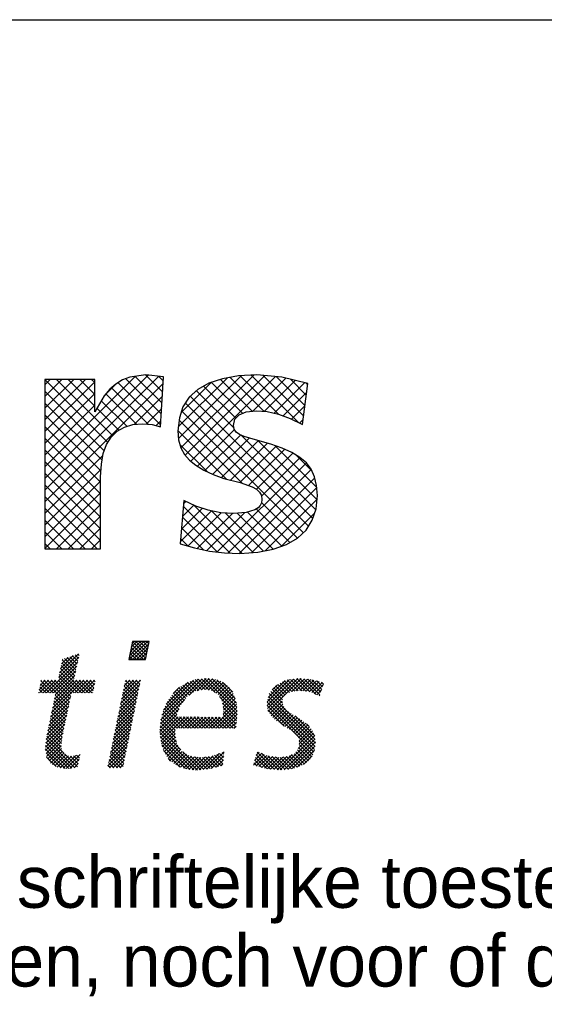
# Model space of a CAD drawing. Header units: millimetres. Extents: x -6587 to 170951, y 244 to 951952.
# Tile 83 of 102: x 157947 to 159757, y 868152 to 871552. Entities that reach past the tile are written whole.
import ezdxf

# ---------------------------------------------------------------- set-up
doc = ezdxf.new("R2010")
doc.units = ezdxf.units.MM
doc.header["$LTSCALE"] = 100
doc.layers.get('0').update_dxf_attribs({"linetype": 'CONTINUOUS'})
doc.layers.add('7', color=7, linetype='CONTINUOUS')
doc.layers.add('BL$4----', color=7, linetype='CONTINUOUS')
doc.styles.add('BURO-018', font='BUROFONT.shx', dxfattribs={"height": 180})
doc.styles.add('BURO-025', font='BUROFONT.shx', dxfattribs={"height": 250})
doc.styles.add('BURO-035', font='BUROFONT.shx', dxfattribs={"height": 350})
doc.styles.add('BURO-050', font='BUROFONT.shx', dxfattribs={"height": 500})

# ---------------------------------------------------------------- blocks, each defined once
blk = doc.blocks.new('*X21')
at = {"color": 0}
for p, q in [((71.64, -45.1), (73.47, -43.27)), ((71.66, -45.53), (73.92, -43.27)), ((71.76, -44.54), (73.02, -43.27)), ((71.87, -43.98), (72.57, -43.27)), ((73.71, -45.42), (71.94, -43.65)), ((71.98, -43.41), (72.12, -43.27)), ((73.79, -45.05), (72.01, -43.27)), ((72.11, -45.53), (74.09, -43.55)), ((73.86, -44.68), (72.46, -43.27)), ((73.94, -44.3), (72.91, -43.27)), ((74.01, -43.93), (73.36, -43.27)), ((74.09, -43.56), (73.81, -43.27)), ((62.76, -47.25), (65.17, -44.84)), ((62.87, -46.69), (64.5, -45.06)), ((65.08, -45.78), (64.4, -45.09)), ((65.17, -45.41), (64.74, -44.98)), ((65.25, -45.04), (65.08, -44.87)), ((72.47, -45.53), (71.71, -44.77)), ((72.92, -45.53), (71.78, -44.39)), ((73.37, -45.53), (71.86, -44.02)), ((72.56, -45.53), (73.98, -44.11)), ((73.01, -45.53), (73.86, -44.68)), ((61.1, -49.8), (65.07, -45.84)), ((62.64, -47.82), (65.2, -45.26)), ((64.59, -47.98), (62.95, -46.33)), ((62.99, -46.12), (63.83, -45.28)), ((64.67, -47.61), (63.02, -45.96)), ((64.76, -47.24), (63.1, -45.59)), ((63.11, -45.55), (63.17, -45.49)), ((64.84, -46.88), (63.38, -45.42)), ((64.92, -46.51), (63.72, -45.31)), ((65, -46.14), (64.06, -45.2)), ((71.58, -45.53), (71.56, -45.52)), ((72.03, -45.53), (71.63, -45.14)), ((73.45, -45.53), (73.75, -45.24)), ((61.55, -49.8), (64.94, -46.41)), ((62, -49.8), (64.81, -46.99)), ((62.2, -50.05), (64.68, -47.57)), ((65.07, -49.8), (62.72, -47.45)), ((65.52, -49.8), (62.79, -47.08)), ((65.97, -49.8), (62.87, -46.71)), ((60.15, -49.41), (61.36, -48.2)), ((60.21, -49.8), (61.81, -48.2)), ((60.27, -48.84), (60.91, -48.2)), ((61.48, -49.8), (60.31, -48.64)), ((60.38, -48.28), (60.46, -48.2)), ((61.93, -49.8), (60.39, -48.26)), ((60.65, -49.8), (62.26, -48.2)), ((63.93, -51.36), (60.77, -48.2)), ((64.01, -50.99), (61.22, -48.2)), ((64.09, -50.62), (61.67, -48.2)), ((61.74, -52.31), (65.85, -48.2)), ((61.85, -51.75), (65.4, -48.2)), ((61.97, -51.18), (64.95, -48.2)), ((62.09, -50.62), (64.55, -48.15)), ((64.17, -50.25), (62.12, -48.2)), ((64.25, -49.88), (62.56, -48.19)), ((64.62, -49.8), (62.64, -47.82)), ((64.7, -49.8), (66.3, -48.2)), ((66.42, -49.8), (64.82, -48.2)), ((65.14, -49.8), (66.75, -48.2)), ((66.87, -49.8), (65.26, -48.2)), ((65.59, -49.8), (67.19, -48.2)), ((67.04, -49.53), (65.71, -48.2)), ((66.04, -49.8), (67.22, -48.62)), ((67.11, -49.15), (66.16, -48.2)), ((67.19, -48.78), (66.61, -48.2)), ((67.27, -48.41), (67.06, -48.2)), ((70.51, -51.17), (72.94, -48.74)), ((70.63, -50.61), (73.03, -48.2)), ((70.74, -50.04), (72.58, -48.2)), ((70.86, -49.48), (72.13, -48.2)), ((70.98, -48.91), (71.68, -48.2)), ((72.65, -50.2), (71.04, -48.59)), ((71.09, -48.34), (71.24, -48.2)), ((72.72, -49.82), (71.12, -48.22)), ((72.8, -49.45), (71.55, -48.2)), ((72.88, -49.08), (72, -48.2)), ((72.95, -48.7), (72.45, -48.2)), ((73.03, -48.33), (72.9, -48.2)), ((75.62, -53.24), (80.87, -48)), ((75.77, -52.64), (80.37, -48.05)), ((75.95, -52.02), (79.78, -48.18)), ((76.29, -51.22), (79.09, -48.43)), ((79.53, -49.89), (78.44, -48.8)), ((79.79, -49.71), (78.71, -48.63)), ((80.09, -49.55), (79, -48.46)), ((79.21, -50.11), (81.37, -47.95)), ((80.46, -49.48), (79.33, -48.35)), ((80.84, -49.41), (79.66, -48.23)), ((81.24, -49.36), (79.99, -48.11)), ((80.24, -49.53), (81.78, -47.98)), ((81.78, -49.45), (80.38, -48.05)), ((82.54, -49.76), (80.78, -48.01)), ((80.8, -49.42), (82.2, -48.02)), ((85.34, -52.11), (81.19, -47.97)), ((81.29, -49.37), (82.56, -48.11)), ((85.3, -51.62), (81.65, -47.97)), ((81.68, -49.43), (82.91, -48.21)), ((82.06, -49.5), (83.23, -48.33)), ((85.23, -51.1), (82.14, -48.01)), ((82.37, -49.64), (83.53, -48.48)), ((82.63, -49.83), (83.82, -48.64)), ((85.09, -50.52), (82.73, -48.16)), ((84.76, -49.73), (83.47, -48.45)), ((89.12, -51.42), (92.5, -48.04)), ((89.15, -50.94), (91.98, -48.11)), ((89.2, -51.79), (93.02, -47.97)), ((89.27, -50.37), (91.42, -48.22)), ((89.28, -52.16), (93.47, -47.97)), ((89.79, -49.41), (90.43, -48.77)), ((91.63, -49.88), (90.49, -48.73)), ((91.96, -49.75), (90.78, -48.57)), ((92.28, -49.62), (91.07, -48.41)), ((92.67, -49.57), (91.36, -48.25)), ((93.08, -49.53), (91.7, -48.15)), ((93.53, -49.52), (92.1, -48.1)), ((92.26, -49.63), (93.87, -48.01)), ((94.05, -49.6), (92.5, -48.04)), ((92.78, -49.56), (94.28, -48.05)), ((94.58, -49.68), (92.89, -47.99)), ((93.28, -49.51), (94.69, -48.09)), ((95.35, -50), (93.31, -47.96)), ((93.69, -49.55), (95.05, -48.18)), ((95.84, -50.04), (93.81, -48.01)), ((94.08, -49.6), (95.41, -48.28)), ((95.96, -49.71), (94.31, -48.06)), ((94.47, -49.66), (95.76, -48.37)), ((94.81, -49.77), (96.11, -48.47)), ((96.07, -49.37), (94.82, -48.12)), ((95.13, -49.91), (96.28, -48.75)), ((96.18, -49.04), (95.43, -48.28)), ((96.3, -48.7), (96.04, -48.45)), ((60.13, -49.8), (60.08, -49.75)), ((60.58, -49.8), (60.16, -49.38)), ((61.03, -49.8), (60.23, -49.01)), ((63.86, -51.73), (62.2, -50.07)), ((66.49, -49.8), (67.11, -49.19)), ((66.94, -49.8), (66.99, -49.75)), ((70.28, -52.3), (72.72, -49.87)), ((70.4, -51.74), (72.83, -49.3)), ((72.34, -51.69), (70.74, -50.08)), ((72.42, -51.32), (70.81, -49.71)), ((72.5, -50.94), (70.89, -49.34)), ((72.57, -50.57), (70.97, -48.96)), ((78.2, -51.26), (77.02, -50.08)), ((77.18, -49.89), (77.99, -49.08)), ((78.4, -51.01), (77.23, -49.84)), ((78.59, -50.75), (77.45, -49.61)), ((78.79, -50.5), (77.67, -49.38)), ((78.99, -50.26), (77.89, -49.16)), ((79.26, -50.07), (78.16, -48.97)), ((82.9, -50.01), (84.05, -48.86)), ((83.08, -50.28), (84.29, -49.07)), ((83.24, -50.57), (84.48, -49.33)), ((83.39, -50.86), (84.66, -49.59)), ((83.47, -51.24), (84.82, -49.88)), ((95.25, -55.73), (89.4, -49.89)), ((91.07, -51.11), (89.6, -49.64)), ((91.09, -50.68), (89.8, -49.39)), ((91.18, -50.32), (90, -49.14)), ((91.41, -50.1), (90.2, -48.89)), ((95.44, -50.04), (96.05, -49.43)), ((61.5, -53.44), (64.03, -50.92)), ((61.62, -52.88), (64.15, -50.35)), ((63.62, -52.85), (61.97, -51.19)), ((63.7, -52.47), (62.04, -50.82)), ((63.78, -52.1), (62.12, -50.45)), ((70.05, -53.43), (72.49, -50.99)), ((70.16, -52.87), (72.6, -50.43)), ((72.12, -52.81), (70.51, -51.2)), ((72.19, -52.44), (70.58, -50.83)), ((72.27, -52.06), (70.66, -50.45)), ((75.56, -53.75), (78.68, -50.64)), ((77.67, -52.53), (76.32, -51.17)), ((77.8, -52.2), (76.48, -50.88)), ((77.92, -51.88), (76.66, -50.61)), ((78.04, -51.55), (76.84, -50.35)), ((82.2, -54.3), (85.26, -51.24)), ((85.33, -52.55), (83.11, -50.33)), ((85.29, -52.96), (83.45, -51.12)), ((83.53, -51.63), (84.96, -50.19)), ((83.56, -52.49), (85.17, -50.88)), ((83.58, -52.02), (85.09, -50.51)), ((95.17, -57), (89.14, -50.97)), ((95.23, -56.62), (89.22, -50.61)), ((95.27, -56.21), (89.3, -50.24)), ((89.46, -52.43), (91.05, -50.84)), ((89.63, -52.7), (91.11, -51.22)), ((95.76, -50.17), (95.82, -50.11)), ((61.27, -54.57), (63.79, -52.06)), ((61.39, -54.01), (63.91, -51.49)), ((63.39, -53.96), (61.74, -52.31)), ((63.47, -53.59), (61.81, -51.94)), ((63.54, -53.22), (61.89, -51.56)), ((69.82, -54.56), (72.26, -52.12)), ((69.93, -54), (72.37, -51.56)), ((71.89, -53.93), (70.28, -52.32)), ((71.97, -53.56), (70.35, -51.94)), ((72.04, -53.18), (70.43, -51.57)), ((75.5, -54.72), (77.67, -52.55)), ((75.53, -54.24), (77.94, -51.82)), ((77.65, -54.3), (75.82, -52.47)), ((78.1, -54.3), (75.91, -52.11)), ((78.55, -54.3), (76.05, -51.8)), ((79, -54.3), (76.18, -51.49)), ((82.65, -54.3), (85.3, -51.65)), ((83.1, -54.3), (85.33, -52.07)), ((85.24, -53.36), (83.53, -51.65)), ((83.55, -54.3), (85.33, -52.52)), ((85.16, -54.18), (83.55, -52.57)), ((85.2, -53.77), (83.59, -52.16)), ((95.07, -57.35), (89.12, -51.4)), ((91.3, -54.03), (89.23, -51.96)), ((89.84, -52.95), (91.24, -51.55)), ((90.09, -53.14), (91.44, -51.79)), ((90.34, -53.34), (91.65, -52.03)), ((90.6, -53.53), (91.9, -52.23)), ((90.86, -53.72), (92.18, -52.41)), ((91.12, -53.91), (92.45, -52.58)), ((61, -56.19), (63.43, -53.76)), ((61.05, -55.69), (63.55, -53.19)), ((61.15, -55.14), (63.67, -52.63)), ((63.08, -55.45), (61.43, -53.8)), ((63.15, -55.07), (61.51, -53.43)), ((63.23, -54.7), (61.58, -53.05)), ((63.31, -54.33), (61.66, -52.68)), ((69.47, -56.26), (71.91, -53.81)), ((69.58, -55.69), (72.03, -53.25)), ((69.7, -55.13), (72.14, -52.68)), ((71.59, -55.42), (69.97, -53.81)), ((71.66, -55.05), (70.05, -53.43)), ((71.74, -54.68), (70.12, -53.06)), ((71.81, -54.3), (70.2, -52.69)), ((75.53, -55.13), (77.81, -52.85)), ((75.57, -55.54), (78.26, -52.86)), ((77.52, -55.52), (75.58, -53.58)), ((75.63, -55.94), (78.7, -52.86)), ((77.44, -54.99), (75.64, -53.19)), ((77.44, -54.54), (75.73, -52.83)), ((77.71, -54.3), (79.15, -52.86)), ((79.45, -54.3), (78, -52.85)), ((78.16, -54.3), (79.6, -52.86)), ((79.89, -54.3), (78.45, -52.86)), ((78.61, -54.3), (80.04, -52.86)), ((80.34, -54.3), (78.9, -52.86)), ((79.06, -54.3), (80.49, -52.86)), ((80.79, -54.3), (79.35, -52.86)), ((79.5, -54.3), (80.94, -52.87)), ((81.24, -54.3), (79.8, -52.86)), ((79.95, -54.3), (81.39, -52.87)), ((81.69, -54.3), (80.25, -52.86)), ((80.4, -54.3), (81.83, -52.87)), ((82.14, -54.3), (80.7, -52.87)), ((80.85, -54.3), (82.28, -52.87)), ((82.59, -54.3), (81.16, -52.87)), ((81.3, -54.3), (82.73, -52.87)), ((83.04, -54.3), (81.61, -52.87)), ((81.75, -54.3), (83.17, -52.88)), ((83.49, -54.3), (82.06, -52.87)), ((83.94, -54.3), (82.51, -52.87)), ((84.38, -54.3), (82.96, -52.88)), ((84.83, -54.3), (83.41, -52.88)), ((83.99, -54.3), (85.28, -53.02)), ((84.44, -54.3), (85.23, -53.52)), ((91.39, -54.09), (92.72, -52.76)), ((91.66, -54.27), (93, -52.93)), ((91.94, -54.43), (93.27, -53.1)), ((92.23, -54.6), (93.55, -53.28)), ((92.47, -54.81), (93.8, -53.47)), ((95.17, -55.21), (92.71, -52.74)), ((92.71, -55.01), (94.06, -53.67)), ((94.49, -54.08), (94.15, -53.73)), ((60.95, -56.69), (63.31, -54.33)), ((60.98, -57.11), (63.19, -54.9)), ((62.97, -56.69), (61.2, -54.91)), ((62.98, -56.24), (61.28, -54.54)), ((63.03, -55.84), (61.35, -54.17)), ((69.23, -57.39), (71.68, -54.94)), ((69.35, -56.82), (71.8, -54.37)), ((71.36, -56.54), (69.74, -54.92)), ((71.43, -56.17), (69.82, -54.55)), ((71.51, -55.8), (69.89, -54.18)), ((78.15, -57.04), (75.51, -54.41)), ((80.28, -59.63), (75.51, -54.86)), ((77.6, -56.05), (75.54, -53.99)), ((75.71, -56.3), (77.44, -54.57)), ((75.79, -56.66), (77.45, -55.01)), ((84.89, -54.3), (85.18, -54.02)), ((92.91, -55.26), (94.31, -53.86)), ((93.09, -56.88), (95.04, -54.93)), ((93.1, -55.53), (94.51, -54.11)), ((93.19, -55.88), (94.72, -54.36)), ((93.22, -56.3), (94.9, -54.62)), ((64.32, -59.38), (61.01, -56.07)), ((61.04, -57.5), (63.08, -55.46)), ((64.71, -59.32), (61.05, -55.66)), ((61.1, -57.89), (63.01, -55.98)), ((63.29, -57.45), (61.12, -55.29)), ((69, -58.52), (71.46, -56.06)), ((69.12, -57.95), (71.57, -55.5)), ((71.13, -57.66), (69.51, -56.04)), ((71.21, -57.29), (69.59, -55.67)), ((71.28, -56.91), (69.66, -55.3)), ((79.8, -59.6), (75.55, -55.35)), ((79.31, -59.55), (75.61, -55.85)), ((75.91, -56.99), (77.5, -55.4)), ((76.06, -57.3), (77.56, -55.79)), ((76.2, -57.61), (77.62, -56.19)), ((90.81, -59.61), (95.18, -55.24)), ((91.3, -59.57), (95.23, -55.63)), ((91.78, -59.54), (95.28, -56.03)), ((94.94, -57.67), (93.21, -55.94)), ((63.46, -59.42), (60.94, -56.9)), ((63.92, -59.43), (60.97, -56.48)), ((62.94, -59.34), (61.03, -57.43)), ((61.25, -58.19), (62.94, -56.5)), ((61.42, -58.46), (63.01, -56.88)), ((61.6, -58.73), (63.13, -57.21)), ((61.86, -58.92), (63.31, -57.48)), ((65.04, -59.2), (63.38, -57.54)), ((68.89, -59.08), (71.34, -56.63)), ((69.09, -59.33), (71.23, -57.19)), ((70.83, -59.15), (69.21, -57.53)), ((70.9, -58.78), (69.28, -57.16)), ((70.98, -58.41), (69.36, -56.79)), ((71.06, -58.03), (69.43, -56.41)), ((78.74, -59.43), (75.74, -56.43)), ((78.09, -59.23), (75.97, -57.11)), ((76.38, -57.88), (77.78, -56.47)), ((76.57, -58.14), (77.96, -56.75)), ((76.77, -58.39), (78.13, -57.02)), ((77.02, -58.59), (78.34, -57.27)), ((77.26, -58.79), (78.62, -57.44)), ((77.54, -58.96), (78.9, -57.6)), ((80.69, -59.59), (78.42, -57.32)), ((80.99, -59.55), (83.02, -57.52)), ((81.49, -59.5), (83.67, -57.32)), ((83.6, -58.01), (83.09, -57.5)), ((83.64, -57.6), (83.42, -57.37)), ((87.39, -58.99), (88.76, -57.62)), ((87.54, -58.39), (88.45, -57.48)), ((87.74, -57.74), (88.13, -57.35)), ((90.08, -59.54), (87.87, -57.33)), ((90.58, -59.59), (88.48, -57.5)), ((92.33, -59.43), (95.24, -56.52)), ((93.86, -58.84), (92.56, -57.54)), ((94.14, -58.67), (92.78, -57.31)), ((92.95, -59.27), (95.15, -57.07)), ((94.37, -58.45), (92.98, -57.06)), ((94.59, -58.22), (93.12, -56.75)), ((94.77, -57.95), (93.2, -56.38)), ((62.32, -59.17), (61.11, -57.96)), ((62.15, -59.08), (63.57, -57.67)), ((62.44, -59.24), (63.89, -57.79)), ((62.81, -59.33), (64.28, -57.85)), ((63.2, -59.38), (64.82, -57.76)), ((63.59, -59.44), (65.37, -57.66)), ((64.07, -59.41), (65.25, -58.23)), ((65.12, -58.83), (64.13, -57.84)), ((65.2, -58.46), (64.54, -57.81)), ((64.59, -59.34), (65.13, -58.8)), ((65.28, -58.09), (64.92, -57.74)), ((65.36, -57.73), (65.28, -57.65)), ((69.66, -59.33), (68.98, -58.65)), ((70.11, -59.33), (69.05, -58.28)), ((70.56, -59.33), (69.13, -57.9)), ((69.53, -59.33), (71.11, -57.75)), ((69.98, -59.33), (71, -58.32)), ((76.91, -58.5), (76.62, -58.21)), ((77.84, -59.11), (79.18, -57.77)), ((78.14, -59.26), (79.53, -57.87)), ((78.49, -59.36), (79.92, -57.93)), ((78.84, -59.46), (80.31, -57.98)), ((79.2, -59.54), (80.71, -58.03)), ((81.09, -59.54), (79.4, -57.85)), ((79.61, -59.58), (81.23, -57.96)), ((81.5, -59.5), (79.93, -57.93)), ((80.02, -59.62), (81.75, -57.89)), ((81.9, -59.44), (80.45, -58)), ((80.48, -59.61), (82.29, -57.8)), ((82.25, -59.35), (80.91, -58.01)), ((82.6, -59.25), (81.3, -57.95)), ((82.95, -59.15), (81.7, -57.9)), ((82.03, -59.41), (83.62, -57.82)), ((83.3, -59.06), (82.09, -57.85)), ((83.52, -58.82), (82.44, -57.74)), ((82.65, -59.24), (83.57, -58.32)), ((83.56, -58.41), (82.76, -57.62)), ((83.27, -59.06), (83.52, -58.82)), ((87.85, -59.11), (87.44, -58.71)), ((88.48, -59.29), (87.55, -58.36)), ((89.08, -59.44), (87.65, -58.02)), ((87.74, -59.08), (89.08, -57.75)), ((89.58, -59.49), (87.76, -57.68)), ((88.09, -59.18), (89.44, -57.84)), ((88.44, -59.28), (89.83, -57.89)), ((88.79, -59.38), (90.23, -57.95)), ((89.17, -59.45), (90.62, -58)), ((91.02, -59.59), (89.24, -57.81)), ((89.58, -59.49), (91.11, -57.96)), ((91.44, -59.56), (89.76, -57.88)), ((89.99, -59.53), (91.62, -57.9)), ((91.85, -59.53), (90.28, -57.96)), ((90.39, -59.58), (92.32, -57.65)), ((92.23, -59.45), (90.78, -58)), ((92.61, -59.38), (91.18, -57.95)), ((92.95, -59.27), (91.58, -57.91)), ((93.27, -59.14), (91.95, -57.82)), ((93.58, -59.01), (92.25, -57.68)), ((93.77, -58.9), (94.86, -57.8)), ((69.21, -59.33), (68.9, -59.02)), ((70.43, -59.33), (70.88, -58.88))]:
    blk.add_line(p, q, dxfattribs=at)
blk = doc.blocks.new('KUIJPERSKLEUR')
at = {"color": 1}
blk.add_line((-185, 37), (-10, 37), dxfattribs=at)
at = {"color": 170}
for p, q in [((-129.174, 21.156), (-125.606, 24.725)), ((-129.174, 20.752), (-125.241, 24.685)), ((-129.174, 21.56), (-126.053, 24.681)), ((-129.174, 23.177), (-127.775, 24.576)), ((-129.174, 23.581), (-128.179, 24.576)), ((-129.174, 23.985), (-128.583, 24.576)), ((-129.174, 24.389), (-128.987, 24.576)), ((-127.004, 22.399), (-129.174, 24.569)), ((-129.174, 22.772), (-127.452, 24.494)), ((-126.837, 22.636), (-128.777, 24.576)), ((-127.452, 23.655), (-128.372, 24.576)), ((-127.452, 24.06), (-127.968, 24.576)), ((-127.452, 24.464), (-127.564, 24.576)), ((-125.153, 23.377), (-126.377, 24.601)), ((-125.13, 23.758), (-126.053, 24.681)), ((-125.107, 24.139), (-125.699, 24.731)), ((-125.084, 24.52), (-125.25, 24.686)), ((-124.568, 22.934), (-122.875, 24.626)), ((-124.562, 22.536), (-122.397, 24.7)), ((-124.477, 22.216), (-121.967, 24.726)), ((-124.332, 21.957), (-121.581, 24.708)), ((-124.137, 21.748), (-121.211, 24.674)), ((-122.019, 23.476), (-123.116, 24.573)), ((-121.609, 23.47), (-122.782, 24.643)), ((-121.102, 23.367), (-122.433, 24.698)), ((-120.409, 23.078), (-122.052, 24.721)), ((-122.003, 23.477), (-120.86, 24.621)), ((-120.247, 23.32), (-121.64, 24.713)), ((-121.607, 23.47), (-120.536, 24.541)), ((-120.199, 23.677), (-121.195, 24.673)), ((-120.152, 24.033), (-120.7, 24.581)), ((-129.174, 20.348), (-125.089, 24.433)), ((-127.123, 22.114), (-129.174, 24.165)), ((-127.118, 24.02), (-126.732, 24.406)), ((-125.613, 23.029), (-126.872, 24.288)), ((-125.176, 22.996), (-126.643, 24.463)), ((-124.471, 23.435), (-123.437, 24.469)), ((-122.645, 22.889), (-123.942, 24.187)), ((-122.584, 23.232), (-123.694, 24.342)), ((-122.352, 23.405), (-123.421, 24.474)), ((-121.266, 23.407), (-120.212, 24.46)), ((-120.104, 24.389), (-120.162, 24.448)), ((-129.174, 22.368), (-127.452, 24.09)), ((-126.349, 22.956), (-127.229, 23.836)), ((-126.015, 23.027), (-127.068, 24.079)), ((-126.097, 23.02), (-125.115, 24.003)), ((-119.928, 19.769), (-124.154, 23.994)), ((-120.954, 23.315), (-120.138, 24.13)), ((-127.198, 21.785), (-129.174, 23.761)), ((-129.174, 21.964), (-127.452, 23.686)), ((-126.62, 22.823), (-127.378, 23.582)), ((-125.68, 23.034), (-125.141, 23.572)), ((-120.25, 19.283), (-124.454, 23.486)), ((-120.072, 19.508), (-124.323, 23.76)), ((-120.661, 23.204), (-120.201, 23.663)), ((-127.237, 21.419), (-129.174, 23.357)), ((-125.331, 22.979), (-125.167, 23.142)), ((-122.362, 20.99), (-124.54, 23.168)), ((-120.391, 23.069), (-120.264, 23.196)), ((-127.249, 21.028), (-129.174, 22.953)), ((-122.911, 21.135), (-124.582, 22.806)), ((-123.905, 21.576), (-122.632, 22.849)), ((-127.249, 20.624), (-129.174, 22.549)), ((-123.649, 21.428), (-122.421, 22.656)), ((-123.374, 21.299), (-122.121, 22.552)), ((-123.08, 21.188), (-121.809, 22.46)), ((-119.829, 20.073), (-122.405, 22.649)), ((-119.784, 20.432), (-121.812, 22.46)), ((-127.249, 20.219), (-129.174, 22.145)), ((-123.572, 21.392), (-124.512, 22.332)), ((-122.766, 21.099), (-121.494, 22.37)), ((-122.443, 21.017), (-121.188, 22.273)), ((-122.143, 20.913), (-120.894, 22.163)), ((-119.792, 20.845), (-121.237, 22.289)), ((-129.174, 19.944), (-127.169, 21.949)), ((-121.867, 20.785), (-120.619, 22.033)), ((-121.7, 20.548), (-120.368, 21.88)), ((-119.958, 21.415), (-120.511, 21.968)), ((-127.249, 19.815), (-129.174, 21.741)), ((-129.174, 19.54), (-127.233, 21.481)), ((-123.228, 18.616), (-120.15, 21.694)), ((-122.86, 18.58), (-119.979, 21.461)), ((-127.249, 19.411), (-129.174, 21.336)), ((-122.47, 18.565), (-119.859, 21.176)), ((-129.174, 19.135), (-127.249, 21.061)), ((-127.249, 19.007), (-129.174, 20.932)), ((-122.041, 18.59), (-119.792, 20.84)), ((-129.174, 18.731), (-127.249, 20.656)), ((-127.374, 18.728), (-129.174, 20.528)), ((-121.574, 18.653), (-119.783, 20.445)), ((-127.778, 18.728), (-129.174, 20.124)), ((-128.773, 18.728), (-127.249, 20.252)), ((-124.463, 19.402), (-123.738, 20.126)), ((-124.426, 19.842), (-124.034, 20.234)), ((-122.777, 18.577), (-124.397, 20.196)), ((-124.39, 20.283), (-124.312, 20.36)), ((-122.366, 18.569), (-124.029, 20.232)), ((-120.715, 18.939), (-121.876, 20.1)), ((-120.46, 19.088), (-121.695, 20.323)), ((-128.369, 18.728), (-127.249, 19.848)), ((-124.499, 18.961), (-123.425, 20.036)), ((-123.22, 18.615), (-124.428, 19.823)), ((-124.238, 18.818), (-123.085, 19.971)), ((-123.916, 18.736), (-122.704, 19.948)), ((-123.581, 18.667), (-122.272, 19.976)), ((-121.986, 18.594), (-123.429, 20.036)), ((-121.63, 18.642), (-122.952, 19.963)), ((-121.292, 18.708), (-122.54, 19.956)), ((-120.994, 18.814), (-122.176, 19.996)), ((-121.018, 18.806), (-119.867, 19.956)), ((-128.182, 18.728), (-129.174, 19.72)), ((-127.965, 18.728), (-127.249, 19.444)), ((-123.7, 18.691), (-124.459, 19.45)), ((-128.586, 18.728), (-129.174, 19.316)), ((-124.229, 18.815), (-124.49, 19.077)), ((-128.99, 18.728), (-129.174, 18.912)), ((-127.561, 18.728), (-127.249, 19.04))]:
    blk.add_line(p, q, dxfattribs=at)
at = {"layer": '7', "color": 170, "linetype": 'Continuous'}
for p, q in [((-129.174, 24.576), (-129.174, 18.728)), ((-127.452, 24.576), (-129.174, 24.576)), ((-127.452, 23.456), (-127.452, 24.576)), ((-126.489, 24.556), (-126.725, 24.412)), ((-126.241, 24.654), (-126.489, 24.556)), ((-125.684, 24.733), (-126.241, 24.654)), ((-125.075, 24.668), (-125.684, 24.733)), ((-125.18, 22.939), (-125.075, 24.668)), ((-123.045, 24.596), (-123.51, 24.445)), ((-122.495, 24.694), (-123.045, 24.596)), ((-121.859, 24.733), (-122.495, 24.694)), ((-120.995, 24.654), (-121.859, 24.733)), ((-120.098, 24.432), (-120.995, 24.654)), ((-126.935, 24.235), (-127.125, 24.013)), ((-126.725, 24.412), (-126.935, 24.235)), ((-123.896, 24.229), (-124.191, 23.96)), ((-123.51, 24.445), (-123.896, 24.229)), ((-120.288, 23.017), (-120.098, 24.432)), ((-127.125, 24.013), (-127.452, 23.456)), ((-124.191, 23.96), (-124.407, 23.633)), ((-124.407, 23.633), (-124.531, 23.247)), ((-122.226, 23.456), (-121.886, 23.489)), ((-121.886, 23.489), (-121.506, 23.463)), ((-124.531, 23.247), (-124.584, 22.795)), ((-122.665, 22.985), (-122.613, 23.201)), ((-122.613, 23.201), (-122.469, 23.358)), ((-122.469, 23.358), (-122.226, 23.456)), ((-121.506, 23.463), (-121.113, 23.371)), ((-121.113, 23.371), (-120.707, 23.227)), ((-120.707, 23.227), (-120.288, 23.017)), ((-126.889, 22.585), (-126.679, 22.788)), ((-126.679, 22.788), (-126.431, 22.932)), ((-126.431, 22.932), (-126.136, 23.017)), ((-126.136, 23.017), (-125.802, 23.044)), ((-125.802, 23.044), (-125.474, 23.017)), ((-125.474, 23.017), (-125.18, 22.939)), ((-124.584, 22.795), (-124.557, 22.487)), ((-122.639, 22.86), (-122.665, 22.985)), ((-122.573, 22.749), (-122.639, 22.86)), ((-127.046, 22.33), (-126.889, 22.585)), ((-124.557, 22.487), (-124.479, 22.218)), ((-122.456, 22.67), (-122.573, 22.749)), ((-122.298, 22.605), (-122.456, 22.67)), ((-121.905, 22.487), (-122.298, 22.605)), ((-121.375, 22.336), (-121.905, 22.487)), ((-127.157, 22.015), (-127.046, 22.33)), ((-124.479, 22.218), (-124.355, 21.983)), ((-120.989, 22.205), (-121.375, 22.336)), ((-120.655, 22.055), (-120.989, 22.205)), ((-127.223, 21.649), (-127.157, 22.015)), ((-124.355, 21.983), (-124.184, 21.786)), ((-124.184, 21.786), (-123.962, 21.61)), ((-120.373, 21.884), (-120.655, 22.055)), ((-120.15, 21.695), (-120.373, 21.884)), ((-127.249, 21.216), (-127.223, 21.649)), ((-123.962, 21.61), (-123.687, 21.446)), ((-123.687, 21.446), (-123.366, 21.295)), ((-119.987, 21.479), (-120.15, 21.695)), ((-119.869, 21.216), (-119.987, 21.479)), ((-127.249, 18.728), (-127.249, 21.216)), ((-123.366, 21.295), (-122.999, 21.157)), ((-122.999, 21.157), (-122.429, 21.013)), ((-119.797, 20.909), (-119.869, 21.216)), ((-122.429, 21.013), (-122.017, 20.869)), ((-122.017, 20.869), (-121.873, 20.791)), ((-121.873, 20.791), (-121.768, 20.686)), ((-119.771, 20.562), (-119.797, 20.909)), ((-121.768, 20.686), (-121.703, 20.568)), ((-121.703, 20.568), (-121.683, 20.424)), ((-121.683, 20.424), (-121.696, 20.313)), ((-119.817, 20.11), (-119.771, 20.562)), ((-124.381, 20.392), (-124.505, 18.892)), ((-123.962, 20.202), (-124.381, 20.392)), ((-123.536, 20.058), (-123.962, 20.202)), ((-121.925, 20.07), (-122.233, 19.979)), ((-121.814, 20.136), (-121.925, 20.07)), ((-121.742, 20.221), (-121.814, 20.136)), ((-121.696, 20.313), (-121.742, 20.221)), ((-119.947, 19.71), (-119.817, 20.11)), ((-123.104, 19.972), (-123.536, 20.058)), ((-122.665, 19.946), (-123.104, 19.972)), ((-122.233, 19.979), (-122.665, 19.946)), ((-120.157, 19.37), (-119.947, 19.71)), ((-120.831, 18.872), (-120.458, 19.088)), ((-120.458, 19.088), (-120.157, 19.37)), ((-129.174, 18.728), (-127.249, 18.728)), ((-124.505, 18.892), (-124.008, 18.754)), ((-124.008, 18.754), (-123.497, 18.649)), ((-121.827, 18.604), (-121.29, 18.708)), ((-121.29, 18.708), (-120.831, 18.872)), ((-123.497, 18.649), (-122.973, 18.584)), ((-122.973, 18.584), (-122.442, 18.564)), ((-122.442, 18.564), (-121.827, 18.604))]:
    blk.add_line(p, q, dxfattribs=at)
blk.add_lwpolyline([(-125.697, 14.908), (-125.573, 15.522), (-126.152, 15.522), (-126.276, 14.908), (-125.697, 14.908)], dxfattribs=at)
at = {"color": 170, "xscale": 0.271494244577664, "yscale": 0.271494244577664, "zscale": 0.271494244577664}
blk.add_blockref('*X21', (-145.703, 27.27), dxfattribs=at)
at = {"color": 1, "style": 'BURO-018'}
for s, p in [('Deze tekening blijft eigendom en mag zonder onze schriftelijke toestemming niet', (-185, 6.326)), ('gekopieerd of aan derden ter inzage worden gegeven, noch voor of door derden worden gebruikt', (-185, 3.607))]:
    blk.add_text(s, height=1.8, dxfattribs=at).set_placement(p)
at = {"color": 150, "style": 'BURO-025'}
for tag, p in [('TKSCHAAL', (-167, 67)), ('TKBLADNR', (-124, 67)), ('TKDATCREAT', (-81, 67)), ('TKDATA', (-30, 67)), ('TKINIT', (-30, 58)), ('PRPRLEID', (-30, 49)), ('PRGRLEID', (-30, 40))]:
    blk.add_attdef(tag, p, '', height=2.5, dxfattribs=at)
at = {"color": 3, "style": 'BURO-035'}
for tag, p in [('PROMSCHR', (-177, 55)), ('TK1OMSCHR', (-177, 42))]:
    blk.add_attdef(tag, p, '', height=3.5, dxfattribs=at)
at = {"color": 1, "style": 'BURO-025'}
blk.add_attdef('TKFILE', (-4, 40), '', height=2.5, rotation=90, dxfattribs=at)
blk.add_attdef('PRNAAM', (-30, 31.5), '', height=2.5, dxfattribs=at)
at = {"color": 4, "style": 'BURO-050'}
blk.add_attdef('TKTEKNR', (-48, 19), '', height=5, dxfattribs=at)

msp = doc.modelspace()

# ---------------------------------------------------------------- block references
at = {"layer": 'BL$4----', "xscale": 100, "yscale": 100, "zscale": 100}
msp.add_blockref('KUIJPERSKLEUR', (170950.7, 867852.4), dxfattribs=at)

doc.saveas('drawing.dxf')
